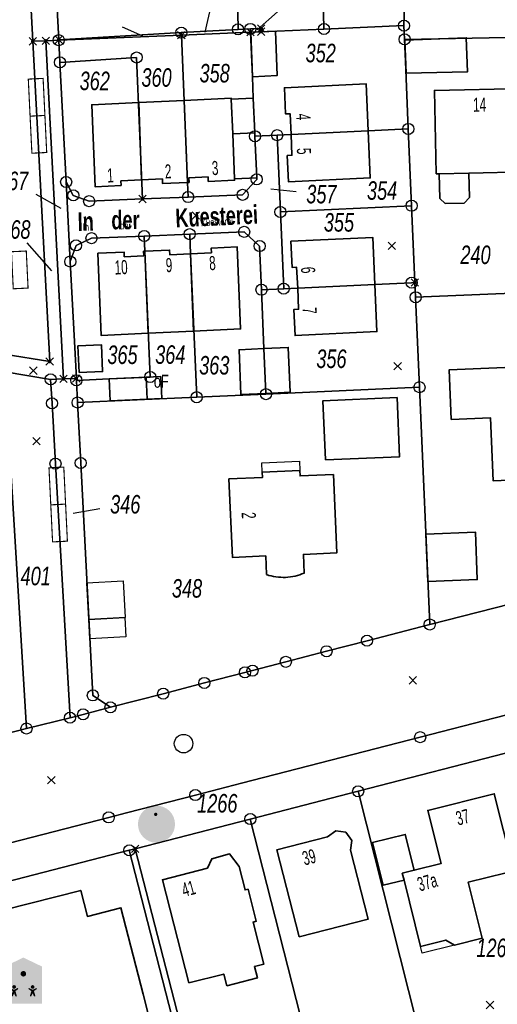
# Model space of a CAD drawing. Header units: metres. Extents: x 339653 to 341672, y 5744753 to 5747397.
# Tile 115 of 256: x 340873 to 340937, y 5745499 to 5745632. Entities that reach past the tile are written whole.
import ezdxf

# ---------------------------------------------------------------- set-up
doc = ezdxf.new("R2010")
doc.units = ezdxf.units.M
doc.header["$LTSCALE"] = 0.03
doc.header["$XCLIPFRAME"] = 2
doc.header["$PDMODE"] = 3
doc.header["$PDSIZE"] = 0.5
doc.layers.add('0-Bild', color=7, linetype='Continuous')
doc.layers.add('P-Markierung', color=2, linetype='Continuous')
for name, color, linetype, lineweight in [('B-Gebäude', 15, 'Continuous', 35), ('Flurstücke_Grenzpunkte', 7, 'Continuous', 25), ('Lagebezeichnungen', 7, 'Continuous', 25), ('Netzpunkte', 7, 'Continuous', 25), ('Siedlung', 7, 'Continuous', 25), ('Siedlungsflächen - Bauwerke u. Einrichtungen', 7, 'Continuous', 25), ('Verkehr', 7, 'Continuous', 25)]:
    doc.layers.add(name, color=color, linetype=linetype, lineweight=lineweight)
doc.styles.add('Flurstücksnummer - K 10 700', font='ariali.ttf', dxfattribs={"width": 0.7})
doc.styles.add('Hausnummern NRW', font='arial.ttf', dxfattribs={"width": 0.595})
doc.styles.add('Name - Bauwerken u. Einrichtungen - F 10', font='arialbd.ttf', dxfattribs={"width": 0.7})
doc.styles.add('Sonstiger Text_ Bezeichnung - N 7 380', font='arial.ttf', dxfattribs={"width": 0.7})
doc.styles.add('Textart 8113', font='arial.ttf', dxfattribs={"width": 0.7})
picture_1 = doc.add_image_def('image3.jpg', size_in_pixel=(800, 800))
picture_2 = doc.add_image_def('image4.jpg', size_in_pixel=(379, 600))

# ---------------------------------------------------------------- blocks, each defined once
blk = doc.blocks.new('Kinderkrippe. Kindergarten. Kindertagesstätte')
blk.add_hatch(color=256).paths.add_polyline_path([(-0.403226, 0.306452), (0, 0.5), (0.403226, 0.306452), (0.403226, -0.5), (-0.403226, -0.5)], flags=0)
at = {"lineweight": -2}
for points in [[(-0.060484, 0.061291), (0.060484, 0.061291), (0.120968, -0.13871), (0.08871, -0.13871), (0.030645, 0.032258), (0.101613, -0.340322), (0.060484, -0.340322), (0, -0.13871), (-0.060484, -0.340322), (-0.101613, -0.340322), (-0.030645, 0.032258), (-0.08871, -0.13871), (-0.120968, -0.13871)], [(0, 0.208065, -1), (0, 0.087096, -1)], [(-0.282258, -0.161291), (-0.201613, -0.201613), (-0.120968, -0.161291), (-0.108065, -0.182258), (-0.172581, -0.229033), (-0.140322, -0.340322), (-0.172581, -0.340322), (-0.201613, -0.277419), (-0.230645, -0.340322), (-0.262903, -0.340322), (-0.230645, -0.229033), (-0.295162, -0.182258)], [(-0.201613, -0.098387, -1), (-0.201613, -0.179032, -1)], [(0.120968, -0.161291), (0.201613, -0.201613), (0.282258, -0.161291), (0.295162, -0.182258), (0.230645, -0.229033), (0.262903, -0.340322), (0.230645, -0.340322), (0.201613, -0.277419), (0.172581, -0.340322), (0.140322, -0.340322), (0.172581, -0.229033), (0.108065, -0.182258)], [(0.201613, -0.098387, -1), (0.201613, -0.179032, -1)]]:
    blk.add_hatch(color=256, dxfattribs=at).paths.add_polyline_path(points, flags=0)
blk = doc.blocks.new('Fußweg')
for points in [[(0, 0.5, -1), (0, -0.5, -1)], [(-0.021, 0.312, -1), (-0.021, 0.218, -1)], [(-0.026, 0.178), (-0.008, 0.19), (0.01, 0.2), (0.022, 0.204), (0.028, 0.204), (0.038, 0.2), (0.046, 0.19), (0.168, 0.07), (0.174, 0.064), (0.178, 0.056), (0.178, -0.004), (0.176, -0.01), (0.174, -0.014), (0.172, -0.016), (0.168, -0.018), (0.16, -0.022), (0.152, -0.024), (0.142, -0.022), (0.134, -0.018), (0.13, -0.016), (0.128, -0.014), (0.126, -0.01), (0.126, -0.004), (0.126, 0.038), (0.082, 0.082), (0.064, 0.03), (0.078, -0.008), (0.092, -0.044), (0.104, -0.08), (0.118, -0.116), (0.13, -0.152), (0.142, -0.188), (0.158, -0.224), (0.172, -0.262), (0.174, -0.27), (0.174, -0.278), (0.174, -0.286), (0.172, -0.292), (0.168, -0.298), (0.164, -0.302), (0.16, -0.306), (0.154, -0.31), (0.148, -0.312), (0.14, -0.312), (0.132, -0.312), (0.126, -0.308), (0.122, -0.306), (0.116, -0.3), (0.112, -0.294), (0.106, -0.286), (0.01, -0.034), (-0.02, -0.1), (-0.05, -0.162), (-0.08, -0.226), (-0.112, -0.29), (-0.116, -0.296), (-0.122, -0.302), (-0.128, -0.308), (-0.134, -0.31), (-0.142, -0.31), (-0.148, -0.31), (-0.154, -0.308), (-0.158, -0.306), (-0.164, -0.302), (-0.17, -0.298), (-0.174, -0.292), (-0.176, -0.286), (-0.178, -0.28), (-0.178, -0.274), (-0.176, -0.264), (-0.034, 0.024), (-0.048, 0.07), (-0.124, -0.016), (-0.134, -0.022), (-0.144, -0.022), (-0.154, -0.02), (-0.16, -0.014), (-0.166, -0.006), (-0.168, 0.004), (-0.168, 0.014), (-0.16, 0.024)]]:
    blk.add_hatch(color=256).paths.add_polyline_path(points, flags=0)
blk = doc.blocks.new('S1600.8202')
at = {"lineweight": -2}
blk.add_circle((-0.000001, 0.000001), 0.5, dxfattribs=at)
blk = doc.blocks.new('Grenzpunkt mit Abmarkung (Marke)')
at = {"lineweight": -2}
blk.add_circle((0, 0), 0.499, dxfattribs=at)
blk = doc.blocks.new('Grenzpunkt. Abmarkung nach Quellenlage nicht zu spezifizieren')
at = {"lineweight": -2}
blk.add_hatch(color=256, dxfattribs=at).paths.add_polyline_path([(0, 0.165, -1), (0, -0.165, -1)], flags=0)
blk.add_point((0, 0), dxfattribs=at)

msp = doc.modelspace()

# ---------------------------------------------------------------- linework, layer by layer
at = {"layer": 'B-Gebäude'}
for points in [[(340904.101, 5745624.054), (340903.875, 5745630.05), (340907.2, 5745630.177), (340907.437, 5745624.197)], [(340924.85, 5745624.545), (340924.67, 5745628.985), (340932.947, 5745629.305), (340933.087, 5745624.699)], [(340919.725, 5745616.762), (340909.317, 5745616.264), (340909.192, 5745619.066), (340908.573, 5745619.041), (340908.427, 5745622.568), (340919.449, 5745623.092)], [(340929.299, 5745610.981), (340928.898, 5745610.973), (340928.649, 5745622.204), (340940.747, 5745622.466), (340940.975, 5745611.232), (340933.288, 5745611.067)], [(340889.169, 5745610.14), (340888.78, 5745620.565), (340894.922, 5745620.853), (340895.352, 5745609.806), (340891.999, 5745609.651), (340891.971, 5745610.269)], [(340895.352, 5745609.806), (340894.922, 5745620.853), (340901.257, 5745621.141), (340901.261, 5745621.031), (340901.45, 5745616.341), (340901.693, 5745610.31), (340901.702, 5745610.091), (340898.158, 5745609.932), (340898.13, 5745610.551), (340895.537, 5745610.435), (340895.562, 5745609.816)], [(340901.261, 5745621.031), (340904.225, 5745621.156), (340904.425, 5745616.469), (340901.45, 5745616.341)], [(340901.45, 5745616.341), (340901.261, 5745621.031), (340904.225, 5745621.156), (340904.425, 5745616.469), (340904.444, 5745616.03), (340904.682, 5745610.443), (340901.693, 5745610.31)], [(340889.169, 5745610.14), (340886.363, 5745610.009), (340886.392, 5745609.392), (340882.881, 5745609.229), (340882.436, 5745620.267), (340888.78, 5745620.565)], [(340919.725, 5745616.762), (340919.996, 5745610.412), (340908.966, 5745609.896), (340908.811, 5745613.434), (340909.431, 5745613.462), (340909.317, 5745616.264)], [(340929.299, 5745610.981), (340933.288, 5745611.067), (340933.358, 5745607.75), (340932.672, 5745607.023), (340930.097, 5745606.958), (340929.37, 5745607.654)], [(340920.614, 5745596.05), (340910.237, 5745595.534), (340910.064, 5745598.368), (340909.454, 5745598.341), (340909.299, 5745601.868), (340920.34, 5745602.381)], [(340896.17, 5745589.757), (340895.765, 5745600.167), (340898.588, 5745600.322), (340898.558, 5745600.95), (340902.057, 5745601.116), (340902.51, 5745590.062)], [(340890.045, 5745589.472), (340883.71, 5745589.173), (340883.278, 5745600.245), (340886.798, 5745600.411), (340886.828, 5745599.793), (340889.448, 5745599.916), (340889.422, 5745600.534), (340889.601, 5745600.543)], [(340890.045, 5745589.472), (340889.601, 5745600.543), (340892.938, 5745600.691), (340892.966, 5745600.054), (340895.765, 5745600.167), (340896.17, 5745589.757)], [(340920.614, 5745596.05), (340920.883, 5745589.692), (340909.859, 5745589.163), (340909.705, 5745592.673), (340910.334, 5745592.701), (340910.237, 5745595.534)], [(340880.729, 5745584.168), (340880.571, 5745587.753), (340883.759, 5745587.891), (340883.896, 5745584.304)], [(340905.924, 5745581.364), (340905.666, 5745587.399), (340908.936, 5745587.556), (340909.185, 5745581.519)], [(340905.666, 5745587.399), (340905.924, 5745581.364), (340902.541, 5745581.203), (340902.308, 5745587.239)], [(340930.911, 5745577.835), (340930.619, 5745584.526), (340946.732, 5745585.216), (340947.375, 5745570.02), (340936.571, 5745569.556), (340936.2, 5745578.07)], [(340884.908, 5745580.376), (340884.792, 5745583.321), (340889.757, 5745583.535), (340889.9, 5745580.577)], [(340889.9, 5745580.577), (340889.757, 5745583.535), (340891.743, 5745583.62), (340891.876, 5745580.656)], [(340913.967, 5745572.389), (340913.617, 5745580.376), (340923.622, 5745580.795), (340923.945, 5745572.828)], [(340927.745, 5745555.995), (340927.478, 5745562.381), (340934.171, 5745562.654), (340934.428, 5745556.262)], [(340924.547, 5745515.75), (340924.316, 5745516.671), (340925.925, 5745517.074), (340929.547, 5745517.982), (340927.752, 5745525.142), (340936.722, 5745527.391), (340939.228, 5745517.392), (340939.329, 5745516.988), (340938.305, 5745516.731), (340933.19, 5745515.447), (340935.08, 5745507.915), (340931.34, 5745506.976), (340930.167, 5745507.659), (340926.785, 5745506.812)], [(340910.404, 5745508.08), (340907.394, 5745519.821), (340914.238, 5745521.576), (340915.348, 5745522.369), (340916.689, 5745522.213), (340917.511, 5745521.105), (340917.322, 5745519.775), (340919.709, 5745510.465)], [(340924.547, 5745515.75), (340921.724, 5745515.043), (340920.281, 5745520.804), (340924.713, 5745521.914), (340925.925, 5745517.074), (340924.316, 5745516.671)], [(340895.541, 5745501.876), (340891.973, 5745515.802), (340898.031, 5745517.354), (340898.619, 5745518.623), (340901.018, 5745519.282), (340902.304, 5745517.595), (340903.115, 5745514.413), (340903.53, 5745514.519), (340904.631, 5745510.207), (340904.2, 5745510.097), (340905.651, 5745504.427), (340904.385, 5745504.102), (340904.78, 5745502.558), (340900.656, 5745501.501), (340900.251, 5745503.083)], [(340870.694, 5745511.732), (340880.955, 5745514.351), (340881.85, 5745510.862), (340886.372, 5745512.022), (340889.366, 5745500.354), (340890.593, 5745495.571), (340883.489, 5745493.748), (340883.43, 5745493.977), (340880.079, 5745493.12), (340880.142, 5745492.875), (340873.193, 5745491.092), (340873.563, 5745489.65), (340864.897, 5745487.426), (340863.961, 5745491.073), (340861.832, 5745490.526), (340859.836, 5745498.303), (340863.259, 5745499.182), (340862.755, 5745501.146), (340860.816, 5745500.648), (340859.746, 5745504.857), (340857.861, 5745505.952), (340856.97, 5745509.485), (340858.612, 5745512.274), (340869.856, 5745515.172)]]:
    msp.add_lwpolyline(points, close=True, dxfattribs=at)
for points in [[(340901.261, 5745621.031), (340904.225, 5745621.156)], [(340901.693, 5745610.31), (340904.682, 5745610.443)], [(340884.792, 5745583.321), (340889.757, 5745583.535)], [(340884.792, 5745583.321), (340884.908, 5745580.376)], [(340884.908, 5745580.376), (340889.9, 5745580.577)]]:
    msp.add_lwpolyline(points, dxfattribs=at)
msp.add_lwpolyline([(340906.011, 5745556.932), (340905.904, 5745559.449), (340901.409, 5745559.258), (340900.944, 5745569.827), (340905.452, 5745570.018), (340905.421, 5745570.762), (340910.504, 5745570.98), (340910.528, 5745570.233), (340915.025, 5745570.422), (340915.472, 5745559.857), (340910.977, 5745559.665), (340911.085, 5745557.139, -0.0921276), (340908.578, 5745556.562, -0.0927539)], format="xyb", close=True, dxfattribs=at)
at = {"layer": 'Flurstücke_Grenzpunkte', "color": 83}
for p, q in [((340898.562, 5745633.786), (340897.71, 5745630.068)), ((340907.481, 5745632.798), (340904.752, 5745630.371)), ((340886.525, 5745630.8), (340889.304, 5745629.567)), ((340909.995, 5745608.541), (340906.576, 5745608.888)), ((340874.907, 5745608.226), (340878.253, 5745606.314)), ((340873.68, 5745601.676), (340877.011, 5745597.872)), ((340883.546, 5745565.786), (340879.956, 5745565.163))]:
    msp.add_line(p, q, dxfattribs=at)
for points in [[(340864.837, 5745738.256), (340882.973, 5745743.724), (340884.15, 5745744.114), (340885.377, 5745743.161), (340887.239, 5745743.779), (340904.861, 5745749.623), (340902.157, 5745747.421), (340896.592, 5745742.684), (340890.474, 5745737.249), (340886.345, 5745735.881), (340880.861, 5745730.9), (340875.959, 5745722.275), (340874.131, 5745701.687), (340870.647, 5745701.523), (340874.489, 5745628.829), (340876.769, 5745585.651), (340870.624, 5745586.659)], [(340822.34, 5745522.991), (340873.636, 5745536.18), (340879.511, 5745537.639), (340881.277, 5745538.094), (340884.964, 5745539.045), (340892.075, 5745540.873), (340897.626, 5745542.332), (340903.093, 5745543.748), (340904.122, 5745543.99), (340908.609, 5745545.178), (340914.096, 5745546.599), (340919.563, 5745548.017), (340928.021, 5745550.208), (340952.004, 5745556.334), (340954.523, 5745556.981), (340975.929, 5745562.483), (340978.98, 5745563.234), (341027.468, 5745575.669)], [(341030.933, 5745562.23), (341005.361, 5745555.479), (340995.706, 5745552.94), (340968.694, 5745545.817), (340957.081, 5745542.837), (340926.726, 5745535.016), (340902.655, 5745528.814), (340896.418, 5745527.207), (340887.134, 5745524.816), (340884.736, 5745524.198), (340857.984, 5745517.305)], [(340926.726, 5745535.016), (340957.081, 5745542.837)], [(340902.655, 5745528.814), (340926.726, 5745535.016)], [(340896.418, 5745527.207), (340902.655, 5745528.814)], [(340887.134, 5745524.816), (340896.418, 5745527.207)], [(340857.984, 5745517.305), (340884.736, 5745524.198)], [(340884.736, 5745524.198), (340887.134, 5745524.816)]]:
    msp.add_lwpolyline(points, dxfattribs=at)
for points in [[(340874.489, 5745628.829), (340870.647, 5745701.523), (340874.131, 5745701.687), (340874.28, 5745698.768), (340875.224, 5745680.955), (340875.635, 5745673.231), (340876.605, 5745654.866), (340877.989, 5745629.047), (340877.993, 5745628.977), (340876.241, 5745628.903)], [(340894.511, 5745629.996), (340877.989, 5745629.047), (340876.605, 5745654.866), (340878.289, 5745657.569), (340880.856, 5745659.404), (340883.917, 5745660.089), (340901.579, 5745660.481), (340902.168, 5745630.436)], [(340903.826, 5745630.499), (340902.168, 5745630.436), (340901.579, 5745660.481), (340913.049, 5745660.736), (340913.142, 5745656.728), (340913.402, 5745645.547), (340913.449, 5745643.539), (340913.753, 5745630.484), (340905.302, 5745630.127), (340905.283, 5745630.556)], [(340924.542, 5745630.938), (340913.753, 5745630.484), (340913.449, 5745643.539), (340913.402, 5745645.547), (340913.142, 5745656.728), (340913.049, 5745660.736), (340925.507, 5745661.013), (340924.977, 5745644.581)], [(340940.601, 5745629.404), (340924.625, 5745629.093), (340924.542, 5745630.938), (340924.977, 5745644.581), (340946.838, 5745645.02), (340950.448, 5745645.091), (340950.56, 5745639.582), (340950.767, 5745629.595)], [(340877.993, 5745628.977), (340877.989, 5745629.047), (340894.511, 5745629.996), (340894.525, 5745629.673)], [(340894.525, 5745629.673), (340894.511, 5745629.996), (340902.168, 5745630.436), (340903.826, 5745630.499), (340903.844, 5745630.066)], [(340895.435, 5745607.827), (340895.352, 5745609.806), (340894.525, 5745629.673), (340903.844, 5745630.066), (340904.101, 5745624.054), (340904.225, 5745621.156), (340904.425, 5745616.469), (340904.444, 5745616.03), (340904.682, 5745610.443), (340904.692, 5745610.214), (340902.781, 5745608.132)], [(340905.302, 5745630.127), (340903.844, 5745630.066), (340903.826, 5745630.499), (340905.283, 5745630.556)], [(340904.101, 5745624.054), (340903.844, 5745630.066), (340905.302, 5745630.127), (340913.753, 5745630.484), (340924.542, 5745630.938), (340924.625, 5745629.093), (340924.751, 5745626.085), (340925.129, 5745617.021), (340919.725, 5745616.762), (340909.317, 5745616.264), (340907.439, 5745616.173), (340904.444, 5745616.03), (340904.425, 5745616.469), (340904.225, 5745621.156)], [(340876.896, 5745583.253), (340870.752, 5745584.255), (340870.624, 5745586.659), (340876.769, 5745585.651), (340874.489, 5745628.829), (340876.241, 5745628.903), (340878.63, 5745583.317)], [(340876.241, 5745628.903), (340877.993, 5745628.977), (340878.148, 5745625.985), (340878.985, 5745609.866), (340879.542, 5745599.142), (340880.364, 5745583.38), (340878.63, 5745583.317)], [(340888.494, 5745626.648), (340878.148, 5745625.985), (340877.993, 5745628.977), (340894.525, 5745629.673), (340895.352, 5745609.806), (340895.435, 5745607.827), (340889.297, 5745607.573)], [(340925.129, 5745617.021), (340924.751, 5745626.085), (340924.625, 5745629.093), (340940.601, 5745629.404), (340940.667, 5745626.409), (340940.747, 5745622.466), (340940.975, 5745611.232), (340941.305, 5745594.947), (340926.116, 5745594.323), (340926.002, 5745596.302), (340925.566, 5745606.657)], [(340878.985, 5745609.866), (340878.148, 5745625.985), (340888.494, 5745626.648), (340889.297, 5745607.573), (340882.09, 5745607.275), (340879.948, 5745608.056)], [(340907.88, 5745605.819), (340907.439, 5745616.173), (340909.317, 5745616.264), (340919.725, 5745616.762), (340925.129, 5745617.021), (340925.566, 5745606.657)], [(340880.32, 5745601.313), (340879.542, 5745599.142), (340878.985, 5745609.866), (340879.948, 5745608.056), (340882.09, 5745607.275), (340889.297, 5745607.573), (340895.435, 5745607.827), (340902.781, 5745608.132), (340904.692, 5745610.214), (340904.682, 5745610.443), (340904.444, 5745616.03), (340907.439, 5745616.173), (340907.88, 5745605.819), (340908.321, 5745595.474), (340905.327, 5745595.334), (340905.076, 5745601.219), (340902.994, 5745603.137), (340895.65, 5745602.834), (340889.514, 5745602.581), (340882.409, 5745602.289)], [(340920.614, 5745596.05), (340908.321, 5745595.474), (340907.88, 5745605.819), (340925.566, 5745606.657), (340926.002, 5745596.302), (340925.573, 5745596.282)], [(340880.364, 5745583.38), (340879.542, 5745599.142), (340880.32, 5745601.313), (340882.409, 5745602.289), (340889.514, 5745602.581), (340889.601, 5745600.543), (340890.327, 5745583.57), (340884.792, 5745583.321), (340880.374, 5745583.123)], [(340880.53, 5745580.131), (340880.374, 5745583.123), (340884.792, 5745583.321), (340890.327, 5745583.57), (340889.601, 5745600.543), (340889.514, 5745602.581), (340895.65, 5745602.834), (340895.765, 5745600.167), (340896.591, 5745580.847)], [(340896.591, 5745580.847), (340895.765, 5745600.167), (340895.65, 5745602.834), (340902.994, 5745603.137), (340905.076, 5745601.219), (340905.327, 5745595.334), (340905.666, 5745587.399), (340905.924, 5745581.364), (340905.928, 5745581.263)], [(340926.642, 5745582.198), (340905.928, 5745581.263), (340905.924, 5745581.364), (340905.666, 5745587.399), (340905.327, 5745595.334), (340908.321, 5745595.474), (340920.614, 5745596.05), (340925.573, 5745596.282), (340926.002, 5745596.302), (340926.116, 5745594.323)], [(340926.642, 5745582.198), (340926.116, 5745594.323), (340941.305, 5745594.947), (340955.31, 5745595.52), (340958.127, 5745595.634), (340958.444, 5745588.055), (340950.683, 5745587.484), (340952.004, 5745556.334), (340928.021, 5745550.208)], [(340871.022, 5745579.653), (340870.855, 5745582.277), (340870.752, 5745584.255), (340876.896, 5745583.253), (340877.082, 5745580.023), (340877.546, 5745571.887), (340879.511, 5745537.639), (340873.636, 5745536.18), (340871.497, 5745571.787), (340871.389, 5745573.542)], [(340881.277, 5745538.094), (340879.511, 5745537.639), (340877.546, 5745571.887), (340877.082, 5745580.023), (340876.896, 5745583.253), (340878.63, 5745583.317), (340880.364, 5745583.38), (340880.374, 5745583.123), (340880.53, 5745580.131), (340880.953, 5745571.987), (340882.588, 5745540.644), (340884.964, 5745539.045)], [(340880.953, 5745571.987), (340880.53, 5745580.131), (340896.591, 5745580.847), (340905.928, 5745581.263), (340926.642, 5745582.198), (340928.021, 5745550.208), (340919.563, 5745548.017), (340914.096, 5745546.599), (340908.609, 5745545.178), (340904.122, 5745543.99), (340903.093, 5745543.748), (340897.626, 5745542.332), (340892.075, 5745540.873), (340884.964, 5745539.045), (340882.588, 5745540.644)], [(340822.34, 5745522.991), (340819.47, 5745554.781), (340817.665, 5745574.77), (340865.144, 5745577.413), (340867.463, 5745577.087), (340869.455, 5745575.894), (340870.881, 5745574.074), (340871.497, 5745571.787), (340873.636, 5745536.18)], [(340852.865, 5745510.818), (340825.082, 5745503.722), (340824.609, 5745508.706), (340857.984, 5745517.305), (340884.736, 5745524.198), (340887.134, 5745524.816), (340896.418, 5745527.207), (340902.655, 5745528.814), (340926.726, 5745535.016), (340957.081, 5745542.837), (340958.269, 5745538.105), (340939.617, 5745533.2), (340918.364, 5745527.722), (340903.821, 5745523.974), (340888.302, 5745519.974), (340887.5, 5745519.767)], [(340934.52, 5745463.617), (340928.501, 5745487.501), (340918.364, 5745527.722), (340939.617, 5745533.2), (340940.75, 5745528.805), (340942.967, 5745520.21), (340944.768, 5745513.338), (340945.018, 5745512.253), (340942.122, 5745511.535), (340943.449, 5745506.347), (340944.711, 5745501.411), (340946.889, 5745492.892), (340947.013, 5745492.409), (340938.42, 5745490.156), (340942.044, 5745476.242), (340945.025, 5745464.794)], [(340919.626, 5745461.949), (340903.821, 5745523.974), (340918.364, 5745527.722), (340928.501, 5745487.501), (340934.52, 5745463.617)], [(340903.729, 5745460.169), (340888.302, 5745519.974), (340903.821, 5745523.974), (340919.626, 5745461.949), (340904.721, 5745460.28)], [(340852.865, 5745510.818), (340887.5, 5745519.767), (340899.78, 5745471.862), (340902.01, 5745463.165), (340902.736, 5745460.058), (340889.827, 5745458.613), (340877.385, 5745457.22), (340863.792, 5745455.699), (340862.707, 5745467.109), (340861.571, 5745479.057), (340861.29, 5745482.014), (340858.66, 5745490.333), (340856.545, 5745497.026), (340852.87, 5745510.799)], [(340899.78, 5745471.862), (340887.5, 5745519.767), (340888.302, 5745519.974), (340903.729, 5745460.169), (340902.736, 5745460.058), (340902.01, 5745463.165)]]:
    msp.add_lwpolyline(points, close=True, dxfattribs=at)
at = {"layer": 'Netzpunkte', "color": 83}
for p in [(340922.91, 5745601.251), (340874.563, 5745584.431), (340923.689, 5745585.025), (340874.979, 5745574.925), (340925.727, 5745542.676), (340876.991, 5745529.216), (340936.137, 5745498.904)]:
    msp.add_point(p, dxfattribs=at)
at = {"layer": 'P-Markierung', "linetype": 'ByBlock', "const_width": 0.15}
for points in [[(340876.124, 5745618.834), (340875.882, 5745623.828), (340873.884, 5745623.731), (340874.127, 5745618.737)], [(340876.367, 5745613.84), (340876.124, 5745618.834), (340874.127, 5745618.737), (340874.369, 5745613.743)], [(340873.854, 5745595.563), (340873.612, 5745600.557), (340871.614, 5745600.46), (340871.857, 5745595.466)], [(340878.913, 5745566.434), (340878.671, 5745571.429), (340876.673, 5745571.332), (340876.916, 5745566.337)], [(340879.156, 5745561.44), (340878.913, 5745566.434), (340876.916, 5745566.337), (340877.158, 5745561.343)]]:
    msp.add_lwpolyline(points, close=True, dxfattribs=at)
at = {"layer": 'Siedlung', "color": 83}
for points in [[(340940.601, 5745629.404), (340924.625, 5745629.093), (340924.751, 5745626.085), (340925.129, 5745617.021), (340925.566, 5745606.657), (340926.002, 5745596.302), (340926.116, 5745594.323), (340926.642, 5745582.198), (340928.021, 5745550.208), (340919.563, 5745548.017), (340914.096, 5745546.599), (340908.609, 5745545.178), (340904.122, 5745543.99), (340903.093, 5745543.748), (340897.626, 5745542.332), (340892.075, 5745540.873), (340884.964, 5745539.045), (340882.588, 5745540.644), (340880.953, 5745571.987), (340880.53, 5745580.131), (340896.591, 5745580.847), (340905.928, 5745581.263), (340905.924, 5745581.364), (340905.666, 5745587.399), (340905.327, 5745595.334), (340908.321, 5745595.474), (340907.88, 5745605.819), (340907.439, 5745616.173), (340904.444, 5745616.03), (340904.425, 5745616.469), (340904.225, 5745621.156), (340904.101, 5745624.054), (340903.844, 5745630.066), (340903.826, 5745630.499), (340902.168, 5745630.436), (340894.511, 5745629.996), (340877.989, 5745629.047), (340876.605, 5745654.866)], [(340899.78, 5745471.862), (340887.5, 5745519.767), (340888.302, 5745519.974), (340903.821, 5745523.974), (340918.364, 5745527.722), (340939.617, 5745533.2), (340958.269, 5745538.105), (340958.49, 5745538.162), (340961.887, 5745525.181), (340964.252, 5745516.146), (340966.607, 5745507.15), (340968.962, 5745498.154)]]:
    msp.add_lwpolyline(points, dxfattribs=at)
for points in [[(340877.989, 5745629.047), (340894.511, 5745629.996), (340902.168, 5745630.436), (340903.826, 5745630.499), (340903.844, 5745630.066), (340904.101, 5745624.054), (340904.225, 5745621.156), (340904.425, 5745616.469), (340904.444, 5745616.03), (340904.682, 5745610.443), (340904.692, 5745610.214), (340902.781, 5745608.132), (340895.435, 5745607.827), (340889.297, 5745607.573), (340882.09, 5745607.275), (340879.948, 5745608.056), (340878.985, 5745609.866), (340878.148, 5745625.985), (340877.993, 5745628.977)], [(340926.116, 5745594.323), (340926.002, 5745596.302), (340925.566, 5745606.657), (340925.129, 5745617.021), (340924.751, 5745626.085), (340924.625, 5745629.093), (340940.601, 5745629.404), (340940.667, 5745626.409), (340950.823, 5745626.605), (340954.72, 5745626.68), (340961.08, 5745626.807), (340970.125, 5745626.984), (340972.564, 5745600.092), (340972.895, 5745596.236), (340961.666, 5745595.778), (340958.127, 5745595.634), (340955.31, 5745595.52), (340941.305, 5745594.947)], [(340880.53, 5745580.131), (340880.374, 5745583.123), (340880.364, 5745583.38), (340879.542, 5745599.142), (340880.32, 5745601.313), (340882.409, 5745602.289), (340889.514, 5745602.581), (340895.65, 5745602.834), (340902.994, 5745603.137), (340905.076, 5745601.219), (340905.327, 5745595.334), (340905.666, 5745587.399), (340905.924, 5745581.364), (340905.928, 5745581.263), (340896.591, 5745580.847)], [(340926.116, 5745594.323), (340941.305, 5745594.947), (340955.31, 5745595.52), (340958.127, 5745595.634), (340958.444, 5745588.055), (340950.683, 5745587.484), (340952.004, 5745556.334), (340928.021, 5745550.208), (340926.642, 5745582.198)], [(340817.665, 5745574.77), (340865.144, 5745577.413), (340867.463, 5745577.087), (340869.455, 5745575.894), (340870.881, 5745574.074), (340871.497, 5745571.787), (340873.636, 5745536.18), (340822.34, 5745522.991), (340819.47, 5745554.781)], [(340852.865, 5745510.818), (340887.5, 5745519.767), (340899.78, 5745471.862), (340902.01, 5745463.165), (340902.736, 5745460.058), (340889.827, 5745458.613), (340877.385, 5745457.22), (340863.792, 5745455.699), (340862.707, 5745467.109), (340861.571, 5745479.057), (340861.29, 5745482.014), (340858.66, 5745490.333), (340856.545, 5745497.026), (340852.87, 5745510.799)]]:
    msp.add_lwpolyline(points, close=True, dxfattribs=at)
at = {"layer": 'Siedlungsflächen - Bauwerke u. Einrichtungen', "color": 83}
for points in [[(340905.371, 5745572.002), (340910.462, 5745572.226), (340910.504, 5745570.98), (340905.421, 5745570.762)], [(340926.785, 5745506.812), (340930.167, 5745507.659), (340931.34, 5745506.976), (340927.015, 5745505.894)]]:
    msp.add_lwpolyline(points, close=True, dxfattribs=at)
at = {"layer": 'Verkehr', "color": 83}
for points in [[(340876.605, 5745654.866), (340877.989, 5745629.047), (340877.993, 5745628.977), (340878.148, 5745625.985), (340878.985, 5745609.866), (340879.542, 5745599.142), (340880.364, 5745583.38), (340880.374, 5745583.123), (340880.53, 5745580.131), (340880.953, 5745571.987), (340882.588, 5745540.644), (340884.964, 5745539.045), (340881.277, 5745538.094), (340879.511, 5745537.639), (340873.636, 5745536.18), (340871.497, 5745571.787)], [(340822.34, 5745522.991), (340873.636, 5745536.18), (340879.511, 5745537.639), (340881.277, 5745538.094), (340884.964, 5745539.045), (340892.075, 5745540.873), (340897.626, 5745542.332), (340903.093, 5745543.748), (340904.122, 5745543.99), (340908.609, 5745545.178), (340914.096, 5745546.599), (340919.563, 5745548.017), (340928.021, 5745550.208), (340952.004, 5745556.334), (340954.523, 5745556.981), (340975.929, 5745562.483), (340978.98, 5745563.234), (340978.95, 5745563.569), (341004.207, 5745570.138), (341022.787, 5745574.97)], [(341030.933, 5745562.23), (341005.361, 5745555.479), (340995.706, 5745552.94), (340968.694, 5745545.817), (340957.081, 5745542.837), (340926.726, 5745535.016), (340902.655, 5745528.814), (340896.418, 5745527.207), (340887.134, 5745524.816), (340884.736, 5745524.198), (340857.984, 5745517.305)]]:
    msp.add_lwpolyline(points, dxfattribs=at)
for points in [[(340879.542, 5745599.142), (340878.985, 5745609.866), (340879.948, 5745608.056), (340882.09, 5745607.275), (340889.297, 5745607.573), (340895.435, 5745607.827), (340902.781, 5745608.132), (340904.692, 5745610.214), (340904.682, 5745610.443), (340904.444, 5745616.03), (340907.439, 5745616.173), (340907.88, 5745605.819), (340908.321, 5745595.474), (340905.327, 5745595.334), (340905.076, 5745601.219), (340902.994, 5745603.137), (340895.65, 5745602.834), (340889.514, 5745602.581), (340882.409, 5745602.289), (340880.32, 5745601.313)], [(340825.082, 5745503.722), (340824.609, 5745508.706), (340857.984, 5745517.305), (340884.736, 5745524.198), (340887.134, 5745524.816), (340896.418, 5745527.207), (340902.655, 5745528.814), (340926.726, 5745535.016), (340957.081, 5745542.837), (340958.269, 5745538.105), (340939.617, 5745533.2), (340918.364, 5745527.722), (340903.821, 5745523.974), (340888.302, 5745519.974), (340887.5, 5745519.767), (340852.865, 5745510.818)]]:
    msp.add_lwpolyline(points, close=True, dxfattribs=at)
msp.add_point((340896.461, 5745605.357), dxfattribs=at)

# ---------------------------------------------------------------- block references
at = {"layer": 'B-Gebäude', "xscale": 6.2, "yscale": 6.2, "zscale": 6.2}
msp.add_blockref('Kinderkrippe. Kindergarten. Kindertagesstätte', (340873.22, 5745502.203), dxfattribs=at)
at = {"layer": 'Flurstücke_Grenzpunkte', "color": 83, "xscale": 1.5, "yscale": 1.5, "zscale": 1.5}
for name, p in [('Grenzpunkt mit Abmarkung (Marke)', (340924.542, 5745630.938)), ('Grenzpunkt mit Abmarkung (Marke)', (340894.511, 5745629.996)), ('Grenzpunkt. Abmarkung nach Quellenlage nicht zu spezifizieren', (340894.525, 5745629.673)), ('Grenzpunkt mit Abmarkung (Marke)', (340902.168, 5745630.436)), ('Grenzpunkt mit Abmarkung (Marke)', (340903.826, 5745630.499)), ('Grenzpunkt. Abmarkung nach Quellenlage nicht zu spezifizieren', (340903.844, 5745630.066)), ('Grenzpunkt. Abmarkung nach Quellenlage nicht zu spezifizieren', (340905.283, 5745630.556)), ('Grenzpunkt. Abmarkung nach Quellenlage nicht zu spezifizieren', (340905.302, 5745630.127)), ('Grenzpunkt mit Abmarkung (Marke)', (340913.753, 5745630.484)), ('Grenzpunkt. Abmarkung nach Quellenlage nicht zu spezifizieren', (340874.489, 5745628.829)), ('Grenzpunkt. Abmarkung nach Quellenlage nicht zu spezifizieren', (340876.241, 5745628.903)), ('Grenzpunkt mit Abmarkung (Marke)', (340877.993, 5745628.977)), ('Grenzpunkt. Abmarkung nach Quellenlage nicht zu spezifizieren', (340877.989, 5745629.047)), ('Grenzpunkt mit Abmarkung (Marke)', (340924.625, 5745629.093)), ('Grenzpunkt mit Abmarkung (Marke)', (340888.494, 5745626.648)), ('Grenzpunkt mit Abmarkung (Marke)', (340878.148, 5745625.985)), ('Grenzpunkt mit Abmarkung (Marke)', (340904.444, 5745616.03)), ('Grenzpunkt mit Abmarkung (Marke)', (340907.439, 5745616.173)), ('Grenzpunkt mit Abmarkung (Marke)', (340925.129, 5745617.021)), ('Grenzpunkt mit Abmarkung (Marke)', (340878.985, 5745609.866)), ('Grenzpunkt mit Abmarkung (Marke)', (340904.692, 5745610.214)), ('Grenzpunkt mit Abmarkung (Marke)', (340879.948, 5745608.056)), ('Grenzpunkt mit Abmarkung (Marke)', (340902.781, 5745608.132)), ('Grenzpunkt mit Abmarkung (Marke)', (340882.09, 5745607.275)), ('Grenzpunkt. Abmarkung nach Quellenlage nicht zu spezifizieren', (340889.297, 5745607.573)), ('Grenzpunkt mit Abmarkung (Marke)', (340895.435, 5745607.827)), ('Grenzpunkt mit Abmarkung (Marke)', (340925.566, 5745606.657)), ('Grenzpunkt mit Abmarkung (Marke)', (340907.88, 5745605.819)), ('Grenzpunkt mit Abmarkung (Marke)', (340895.65, 5745602.834)), ('Grenzpunkt mit Abmarkung (Marke)', (340902.994, 5745603.137)), ('Grenzpunkt mit Abmarkung (Marke)', (340880.32, 5745601.313)), ('Grenzpunkt mit Abmarkung (Marke)', (340882.409, 5745602.289)), ('Grenzpunkt mit Abmarkung (Marke)', (340889.514, 5745602.581)), ('Grenzpunkt mit Abmarkung (Marke)', (340905.076, 5745601.219)), ('Grenzpunkt mit Abmarkung (Marke)', (340879.542, 5745599.142)), ('Grenzpunkt mit Abmarkung (Marke)', (340925.573, 5745596.282)), ('Grenzpunkt. Abmarkung nach Quellenlage nicht zu spezifizieren', (340926.002, 5745596.302)), ('Grenzpunkt mit Abmarkung (Marke)', (340905.327, 5745595.334)), ('Grenzpunkt mit Abmarkung (Marke)', (340908.321, 5745595.474)), ('Grenzpunkt mit Abmarkung (Marke)', (340926.116, 5745594.323)), ('Grenzpunkt. Abmarkung nach Quellenlage nicht zu spezifizieren', (340876.769, 5745585.651)), ('Grenzpunkt mit Abmarkung (Marke)', (340876.896, 5745583.253)), ('Grenzpunkt. Abmarkung nach Quellenlage nicht zu spezifizieren', (340878.63, 5745583.317)), ('Grenzpunkt mit Abmarkung (Marke)', (340880.374, 5745583.123)), ('Grenzpunkt. Abmarkung nach Quellenlage nicht zu spezifizieren', (340880.364, 5745583.38)), ('Grenzpunkt mit Abmarkung (Marke)', (340890.327, 5745583.57)), ('Grenzpunkt mit Abmarkung (Marke)', (340926.642, 5745582.198)), ('Grenzpunkt mit Abmarkung (Marke)', (340880.53, 5745580.131)), ('Grenzpunkt mit Abmarkung (Marke)', (340896.591, 5745580.847)), ('Grenzpunkt mit Abmarkung (Marke)', (340905.928, 5745581.263)), ('Grenzpunkt mit Abmarkung (Marke)', (340877.082, 5745580.023)), ('Grenzpunkt mit Abmarkung (Marke)', (340877.546, 5745571.887)), ('Grenzpunkt mit Abmarkung (Marke)', (340880.953, 5745571.987)), ('Grenzpunkt mit Abmarkung (Marke)', (340928.021, 5745550.208)), ('Grenzpunkt mit Abmarkung (Marke)', (340919.563, 5745548.017)), ('Grenzpunkt mit Abmarkung (Marke)', (340914.096, 5745546.599)), ('Grenzpunkt mit Abmarkung (Marke)', (340908.609, 5745545.178)), ('Grenzpunkt mit Abmarkung (Marke)', (340903.093, 5745543.748)), ('Grenzpunkt mit Abmarkung (Marke)', (340904.122, 5745543.99)), ('Grenzpunkt mit Abmarkung (Marke)', (340897.626, 5745542.332)), ('Grenzpunkt mit Abmarkung (Marke)', (340882.588, 5745540.644)), ('Grenzpunkt mit Abmarkung (Marke)', (340892.075, 5745540.873)), ('Grenzpunkt mit Abmarkung (Marke)', (340884.964, 5745539.045)), ('Grenzpunkt mit Abmarkung (Marke)', (340879.511, 5745537.639)), ('Grenzpunkt mit Abmarkung (Marke)', (340881.277, 5745538.094)), ('Grenzpunkt mit Abmarkung (Marke)', (340873.636, 5745536.18)), ('Grenzpunkt mit Abmarkung (Marke)', (340926.726, 5745535.016)), ('Grenzpunkt mit Abmarkung (Marke)', (340896.418, 5745527.207)), ('Grenzpunkt mit Abmarkung (Marke)', (340918.364, 5745527.722)), ('Grenzpunkt mit Abmarkung (Marke)', (340884.736, 5745524.198)), ('Grenzpunkt mit Abmarkung (Marke)', (340903.821, 5745523.974)), ('Grenzpunkt mit Abmarkung (Marke)', (340887.5, 5745519.767)), ('Grenzpunkt. Abmarkung nach Quellenlage nicht zu spezifizieren', (340888.302, 5745519.974))]:
    msp.add_blockref(name, p, dxfattribs=at)
at = {"layer": 'Netzpunkte', "color": 83, "xscale": 2.5, "yscale": 2.5, "zscale": 2.5}
msp.add_blockref('S1600.8202', (340894.819, 5745534.144), dxfattribs=at)
at = {"layer": 'Verkehr', "color": 83, "xscale": 5, "yscale": 5, "zscale": 5}
msp.add_blockref('Fußweg', (340891.171, 5745523.285), dxfattribs=at)

# ---------------------------------------------------------------- texts
at = {"layer": 'B-Gebäude', "insert": (340890.819, 5745582.098), "char_height": 1.75, "attachment_point": 7, "line_spacing_factor": 0.69, "style": 'Sonstiger Text_ Bezeichnung - N 7 380'}
msp.add_mtext('oF', dxfattribs=at)
at = {"layer": 'Flurstücke_Grenzpunkte', "color": 83, "char_height": 2.5, "attachment_point": 8, "line_spacing_factor": 0.69, "style": 'Flurstücksnummer - K 10 700'}
for s, insert in [('352', (340913.313, 5745625.964)), ('360', (340891.175, 5745622.666)), ('358', (340899.009, 5745623.248)), ('362', (340882.844, 5745622.204)), ('367', (340871.844, 5745608.726)), ('357', (340913.405, 5745606.944)), ('354', (340921.584, 5745607.422)), ('355', (340915.771, 5745603.133)), ('368', (340872.148, 5745602.176)), ('240', (340934.189, 5745598.762)), ('365', (340886.584, 5745585.287)), ('364', (340893.032, 5745585.307)), ('356', (340914.757, 5745584.746)), ('363', (340898.96, 5745583.865)), ('346', (340886.956, 5745565.128)), ('401', (340874.881, 5745555.458)), ('348', (340895.285, 5745553.793)), ('1266', (340899.369, 5745524.819)), ('1265', (340937.024, 5745505.324))]:
    msp.add_mtext(s, dxfattribs=dict(at, insert=insert))
at = {"layer": 'Lagebezeichnungen', "color": 83, "attachment_point": 8, "line_spacing_factor": 0.69}
for s, insert, char_height, rotation, style in [('14', (340934.763, 5745619.336), 1.9, 1.25104, 'Hausnummern NRW'), ('4', (340910.037, 5745618.603), 1.9, 272.57402, 'Hausnummern NRW'), ('5', (340910.08, 5745613.975), 1.9, 272.538, 'Hausnummern NRW'), ('2', (340892.784, 5745610.347), 1.9, 2.69097, 'Hausnummern NRW'), ('3', (340899.115, 5745610.771), 1.9, 2.61899, 'Hausnummern NRW'), ('1', (340885.002, 5745609.8), 1.9, 2.655, 'Hausnummern NRW'), ('Kuesterei', (340899.342, 5745603.968), 2.5, 2.646, 'Name - Bauwerken u. Einrichtungen - F 10'), ('In', (340881.66, 5745603.293), 2.5, 1.64696, 'Name - Bauwerken u. Einrichtungen - F 10'), ('der', (340887, 5745603.459), 2.5, 0.64803, 'Name - Bauwerken u. Einrichtungen - F 10'), ('der', (340887, 5745603.459), 1, 0.64803, 'Textart 8113'), ('Kuesterei', (340899.342, 5745603.968), 1, 2.646, 'Textart 8113'), ('In', (340881.66, 5745603.293), 1, 1.64696, 'Textart 8113'), ('10', (340886.445, 5745597.391), 1.9, 2.70898, 'Hausnummern NRW'), ('9', (340892.903, 5745597.687), 1.9, 2.55601, 'Hausnummern NRW'), ('8', (340898.764, 5745597.959), 1.9, 3.14999, 'Hausnummern NRW'), ('6', (340910.644, 5745597.942), 1.9, 272.55601, 'Hausnummern NRW'), ('7', (340910.876, 5745592.474), 1.9, 272.54701, 'Hausnummern NRW'), ('2', (340902.672, 5745564.862), 1.9, 272.54701, 'Hausnummern NRW'), ('37', (340932.69, 5745523.285), 1.9, 14.39102, 'Hausnummern NRW'), ('39', (340911.985, 5745517.899), 1.9, 14.14797, 'Hausnummern NRW'), ('37a', (340927.945, 5745514.536), 1.9, 15.65099, 'Hausnummern NRW'), ('41', (340895.741, 5745513.685), 1.9, 15.44398, 'Hausnummern NRW')]:
    msp.add_mtext(s, dxfattribs=dict(at, insert=insert, char_height=char_height, rotation=rotation, style=style))

# ---------------------------------------------------------------- pictures from other files: only their frames are drawn
at = {"layer": '0-Bild'}
image = msp.add_image(picture_2, insert=(340882.218, 5745548.061), size_in_units=(4.9, 7.757), rotation=3.27759, dxfattribs=at)
image.set_boundary_path([(-0.5, -0.5), (378.5, 380.64)])
image = msp.add_image(picture_1, insert=(340882.246, 5745547.179), size_in_units=(4.841, 4.841), rotation=2.92501, dxfattribs=at)
image.set_boundary_path([(-0.5, 186), (799.5, 615.2)])

doc.saveas('drawing.dxf')
